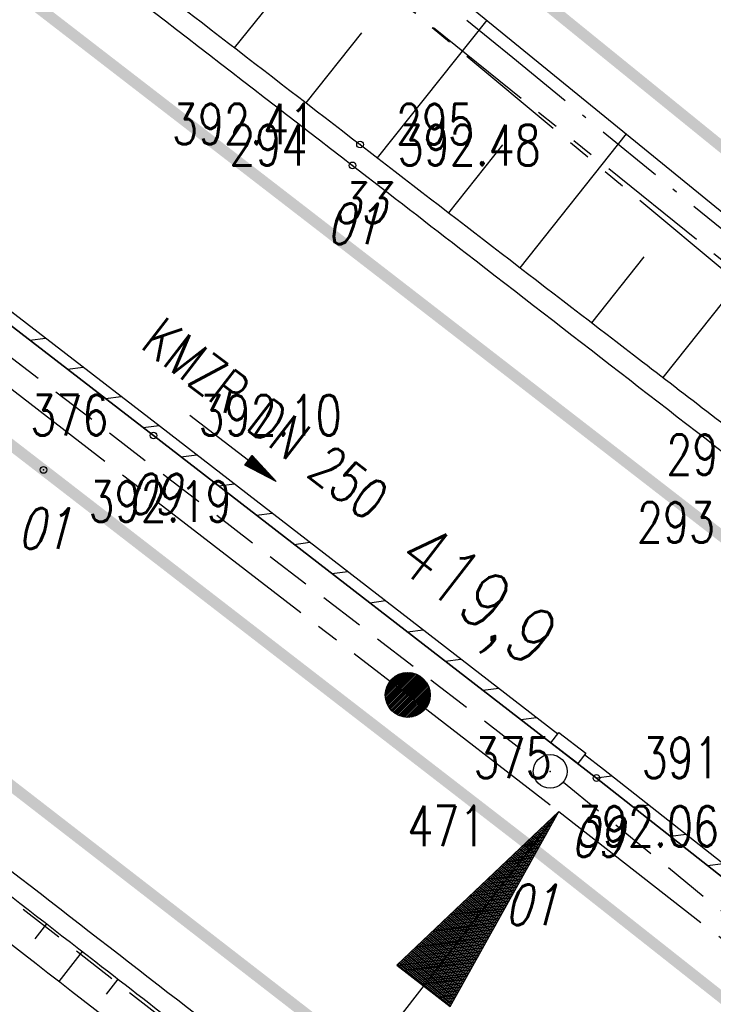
# Model space of a CAD drawing. Extents: x 449544 to 450624, y 436205 to 437134.
# Tile 103 of 114: x 450340 to 450371, y 436445 to 436488. Entities that reach past the tile are written whole.
import ezdxf
from ezdxf.enums import TextEntityAlignment as Align

# ---------------------------------------------------------------- set-up
doc = ezdxf.new("R2010")
doc.units = 0
doc.header["$LTSCALE"] = 2
doc.header["$MEASUREMENT"] = 0
for name, pattern in [('ACHSE', [5.5, 4, -0.5, 0.5, -0.5]), ('AUSGEZOGEN', [0]), ('BAB-FM2', [2.6, 1.5, -0.5, 0.1, -0.5]), ('GESTRICH-X2', [1.5, 1, -0.5]), ('PHANTOMX2', [5, 2.5, -0.5, 0.5, -0.5, 0.5, -0.5])]:
    doc.linetypes.add(name, pattern=pattern)
doc.layers.get('0').update_dxf_attribs({"linetype": 'AUSGEZOGEN'})
for name, color, linetype in [('214-GRENZL-BAB', 7, 'AUSGEZOGEN'), ('ACHSELEMENT', 1, 'AUSGEZOGEN'), ('ACHSETOP', 250, 'ACHSE'), ('BAB_FM', 5, 'BAB-FM2'), ('BOESCHG', 250, 'AUSGEZOGEN'), ('BORDSTEIN', 7, 'CONTINUOUS'), ('FBR_HOEHE', 4, 'AUSGEZOGEN'), ('FBR_PKT', 7, 'AUSGEZOGEN'), ('FBR_PKT-CODE', 30, 'AUSGEZOGEN'), ('FBR_PKT-NR', 7, 'AUSGEZOGEN'), ('FBRTOP', 250, 'AUSGEZOGEN'), ('HEKT_B', 250, 'CONTINUOUS'), ('KANAL', 7, 'GESTRICH-X2'), ('Lichtwellenleiter COLT', 46, 'PHANTOMX2'), ('Lichtwellenleiter GLH', 46, 'PHANTOMX2'), ('MULDE', 250, 'AUSGEZOGEN'), ('PFEIL', 7, 'CONTINUOUS'), ('SCHLITZRINNE', 200, 'AUSGEZOGEN'), ('SCHSYMBOL', 200, 'AUSGEZOGEN'), ('TEXTO', 4, 'CONTINUOUS')]:
    doc.layers.add(name, color=color, linetype=linetype)
doc.styles.add('ROMANS', font='romans.shx', dxfattribs={"width": 0.8})

# ---------------------------------------------------------------- blocks, each defined once
blk = doc.blocks.new('*X37')
at = {"color": 0}
for p, q in [((770.586, 145.18), (770.631, 145.225)), ((770.599, 145.263), (770.622, 145.286)), ((770.497, 144.595), (770.697, 144.795)), ((770.509, 144.679), (770.687, 144.857)), ((770.522, 144.762), (770.678, 144.918)), ((770.535, 144.846), (770.669, 144.979)), ((770.548, 144.929), (770.659, 145.041)), ((770.561, 145.013), (770.65, 145.102)), ((770.573, 145.096), (770.64, 145.163)), ((770.407, 144.011), (770.762, 144.366)), ((770.42, 144.094), (770.753, 144.427)), ((770.433, 144.178), (770.744, 144.489)), ((770.446, 144.261), (770.734, 144.55)), ((770.458, 144.345), (770.725, 144.611)), ((770.471, 144.428), (770.716, 144.673)), ((770.484, 144.512), (770.706, 144.734)), ((770.318, 143.426), (770.828, 143.937)), ((770.331, 143.51), (770.819, 143.998)), ((770.343, 143.593), (770.809, 144.059)), ((770.356, 143.677), (770.8, 144.121)), ((770.369, 143.76), (770.791, 144.182)), ((770.382, 143.844), (770.781, 144.243)), ((770.394, 143.927), (770.772, 144.305)), ((770.228, 142.842), (770.894, 143.508)), ((770.241, 142.925), (770.884, 143.569)), ((770.254, 143.009), (770.875, 143.63)), ((770.267, 143.092), (770.866, 143.692)), ((770.279, 143.176), (770.856, 143.753)), ((770.292, 143.259), (770.847, 143.814)), ((770.305, 143.343), (770.838, 143.875)), ((770.139, 142.258), (770.96, 143.078)), ((770.152, 142.341), (770.95, 143.14)), ((770.164, 142.425), (770.941, 143.201)), ((770.177, 142.508), (770.931, 143.262)), ((770.19, 142.592), (770.922, 143.324)), ((770.203, 142.675), (770.913, 143.385)), ((770.215, 142.758), (770.903, 143.446)), ((770.049, 141.673), (771.025, 142.649)), ((770.062, 141.757), (771.016, 142.71)), ((770.075, 141.84), (771.006, 142.772)), ((770.088, 141.924), (770.997, 142.833)), ((770.1, 142.007), (770.988, 142.894)), ((770.113, 142.091), (770.978, 142.956)), ((770.126, 142.174), (770.969, 143.017)), ((769.947, 141.005), (771.1, 142.158)), ((769.96, 141.089), (771.091, 142.22)), ((769.973, 141.172), (771.082, 142.281)), ((769.985, 141.256), (771.072, 142.342)), ((769.998, 141.339), (771.063, 142.404)), ((770.011, 141.423), (771.053, 142.465)), ((770.024, 141.506), (771.044, 142.526)), ((770.037, 141.59), (771.035, 142.588)), ((769.858, 140.421), (771.166, 141.729)), ((769.87, 140.504), (771.157, 141.79)), ((769.883, 140.588), (771.147, 141.852)), ((769.896, 140.671), (771.138, 141.913)), ((769.909, 140.755), (771.129, 141.974)), ((769.922, 140.838), (771.119, 142.036)), ((769.934, 140.922), (771.11, 142.097)), ((769.768, 139.836), (771.232, 141.3)), ((769.781, 139.92), (771.222, 141.361)), ((769.794, 140.003), (771.213, 141.423)), ((769.807, 140.087), (771.204, 141.484)), ((769.819, 140.17), (771.194, 141.545)), ((769.832, 140.254), (771.185, 141.607)), ((769.845, 140.337), (771.175, 141.668)), ((769.679, 139.252), (771.297, 140.871)), ((769.692, 139.335), (771.288, 140.932)), ((769.704, 139.419), (771.279, 140.993)), ((769.717, 139.502), (771.269, 141.055)), ((769.73, 139.586), (771.26, 141.116)), ((769.743, 139.669), (771.251, 141.177)), ((769.755, 139.753), (771.241, 141.239)), ((769.589, 138.667), (771.363, 140.441)), ((769.602, 138.751), (771.354, 140.503)), ((769.615, 138.834), (771.344, 140.564)), ((769.628, 138.918), (771.335, 140.625)), ((769.64, 139.001), (771.326, 140.687)), ((769.653, 139.085), (771.316, 140.748)), ((769.666, 139.168), (771.307, 140.809)), ((769.5, 138.083), (771.429, 140.012)), ((769.513, 138.167), (771.419, 140.073)), ((769.525, 138.25), (771.41, 140.135)), ((769.538, 138.334), (771.401, 140.196)), ((769.551, 138.417), (771.391, 140.257)), ((769.564, 138.501), (771.382, 140.319)), ((769.577, 138.584), (771.373, 140.38)), ((769.41, 137.499), (771.495, 139.583)), ((769.423, 137.582), (771.485, 139.644)), ((769.436, 137.666), (771.476, 139.705)), ((769.449, 137.749), (771.466, 139.767)), ((769.462, 137.833), (771.457, 139.828)), ((769.474, 137.916), (771.448, 139.889)), ((769.487, 138), (771.438, 139.951)), ((769.321, 136.914), (771.56, 139.154)), ((769.334, 136.998), (771.551, 139.215)), ((769.347, 137.081), (771.542, 139.276)), ((769.359, 137.165), (771.532, 139.338)), ((769.372, 137.248), (771.523, 139.399)), ((769.385, 137.332), (771.513, 139.46)), ((769.398, 137.415), (771.504, 139.521)), ((769.219, 136.246), (771.635, 138.663)), ((769.232, 136.33), (771.626, 138.724)), ((769.244, 136.413), (771.617, 138.786)), ((769.257, 136.497), (771.607, 138.847)), ((769.27, 136.58), (771.598, 138.908)), ((769.283, 136.664), (771.588, 138.97)), ((769.295, 136.747), (771.579, 139.031)), ((769.308, 136.831), (771.57, 139.092)), ((769.129, 135.662), (771.701, 138.234)), ((769.142, 135.745), (771.692, 138.295)), ((769.155, 135.829), (771.682, 138.356)), ((769.168, 135.912), (771.673, 138.418)), ((769.18, 135.996), (771.664, 138.479)), ((769.193, 136.079), (771.654, 138.54)), ((769.206, 136.163), (771.645, 138.602)), ((769.116, 135.578), (771.71, 138.172)), ((769.158, 135.549), (771.72, 138.111)), ((769.229, 135.549), (771.729, 138.05)), ((769.299, 135.549), (771.739, 137.988)), ((769.37, 135.549), (771.748, 137.927)), ((769.441, 135.549), (771.757, 137.866)), ((769.511, 135.549), (771.767, 137.804)), ((769.582, 135.549), (771.776, 137.743)), ((769.653, 135.549), (771.786, 137.682)), ((769.724, 135.549), (771.795, 137.62)), ((769.794, 135.549), (771.804, 137.559)), ((769.865, 135.549), (771.814, 137.498)), ((769.936, 135.549), (771.823, 137.436)), ((770.006, 135.549), (771.832, 137.375)), ((770.077, 135.549), (771.842, 137.314)), ((770.148, 135.549), (771.851, 137.252)), ((770.218, 135.549), (771.861, 137.191)), ((770.289, 135.549), (771.87, 137.13)), ((770.36, 135.549), (771.879, 137.069)), ((770.431, 135.549), (771.889, 137.007)), ((770.501, 135.549), (771.898, 136.946)), ((770.572, 135.549), (771.908, 136.885)), ((770.643, 135.549), (771.917, 136.823)), ((770.713, 135.549), (771.926, 136.762)), ((770.784, 135.549), (771.936, 136.701)), ((770.855, 135.549), (771.945, 136.639)), ((770.926, 135.549), (771.955, 136.578)), ((770.996, 135.549), (771.964, 136.517)), ((771.067, 135.549), (771.973, 136.455)), ((771.138, 135.549), (771.983, 136.394)), ((771.208, 135.549), (771.992, 136.333)), ((771.279, 135.549), (772.001, 136.271)), ((771.35, 135.549), (772.011, 136.21)), ((771.421, 135.549), (772.02, 136.149)), ((771.491, 135.549), (772.03, 136.087)), ((771.562, 135.549), (772.039, 136.026)), ((771.633, 135.549), (772.048, 135.965)), ((771.703, 135.549), (772.058, 135.903)), ((771.774, 135.549), (772.067, 135.842)), ((771.845, 135.549), (772.077, 135.781)), ((771.916, 135.549), (772.086, 135.719)), ((771.986, 135.549), (772.095, 135.658)), ((772.057, 135.549), (772.105, 135.597))]:
    blk.add_line(p, q, dxfattribs=at)
blk = doc.blocks.new('ELPFEIL')
for p, q in [((0, 0), (-1.5, -9.8)), ((0, 0), (0, -70)), ((1.5, -9.8), (0, 0)), ((-1.5, -9.8), (1.5, -9.8))]:
    blk.add_line(p, q)
blk.add_blockref('*X37', (-770.612, -145.349))
blk = doc.blocks.new('PKT')
at = {"color": 0}
blk.add_circle((0, 0), 0.15, dxfattribs=at)
blk.add_point((0, 0), dxfattribs=at)
blk = doc.blocks.new('*U573', base_point=(450390.585, 436407.652))
at = {"layer": 'MULDE'}
for p, q in [((450340.469, 436447.449), (450340.984, 436448.113)), ((450341.532, 436445.558), (450342.565, 436446.888)), ((450343.628, 436444.996), (450344.147, 436445.664))]:
    blk.add_line(p, q, dxfattribs=at)
blk = doc.blocks.new('*X15')
at = {"color": 0}
for p, q in [((212.234, 257.394), (213.242, 258.402)), ((212.236, 257.466), (213.169, 258.4)), ((212.237, 257.326), (213.31, 258.399)), ((212.244, 257.262), (213.373, 258.392)), ((212.244, 257.545), (213.09, 258.391)), ((212.254, 257.202), (213.434, 258.381)), ((212.261, 257.633), (213.003, 258.375)), ((212.268, 257.145), (213.491, 258.368)), ((212.284, 257.09), (213.545, 258.351)), ((212.29, 257.732), (212.903, 258.346)), ((212.303, 257.038), (213.597, 258.333)), ((212.324, 256.988), (213.647, 258.312)), ((212.343, 257.856), (212.779, 258.293)), ((212.347, 256.941), (213.694, 258.288)), ((212.372, 256.895), (213.74, 258.263)), ((212.399, 256.852), (213.783, 258.236)), ((212.428, 256.81), (213.825, 258.207)), ((212.459, 256.77), (213.865, 258.176)), ((212.492, 256.732), (213.903, 258.143)), ((212.526, 256.696), (213.939, 258.109)), ((212.563, 256.662), (213.974, 258.073)), ((212.601, 256.629), (214.006, 258.035)), ((212.64, 256.598), (214.037, 257.995)), ((212.682, 256.569), (214.066, 257.953)), ((212.726, 256.542), (214.093, 257.91)), ((212.771, 256.517), (214.119, 257.864)), ((212.819, 256.493), (214.142, 257.817)), ((212.868, 256.472), (214.163, 257.767)), ((212.92, 256.454), (214.182, 257.715)), ((212.975, 256.437), (214.198, 257.661)), ((213.032, 256.424), (214.211, 257.603)), ((213.092, 256.414), (214.222, 257.543)), ((213.156, 256.407), (214.229, 257.479)), ((213.224, 256.404), (214.232, 257.412)), ((213.296, 256.406), (214.23, 257.339)), ((213.375, 256.414), (214.222, 257.26)), ((213.463, 256.43), (214.205, 257.173)), ((213.563, 256.46), (214.176, 257.073)), ((213.686, 256.512), (214.123, 256.949))]:
    blk.add_line(p, q, dxfattribs=at)
blk = doc.blocks.new('SRMAST2')
at = {"color": 0}
blk.add_circle((0, 0), 0.999, dxfattribs=at)
blk.add_point((0, 0), dxfattribs=at)
blk.add_blockref('*X15', (-213.233, -257.403))
blk = doc.blocks.new('PFEIL2')
at = {"color": 0}
for p, q in [((0.88, 0.002), (-2.401, -0.012)), ((0.881, -0.271), (0.879, 0.276)), ((0.879, 0.276), (2.429, 0.009)), ((0.911, 0.27), (0.879, 0.265)), ((0.965, 0.261), (0.879, 0.246)), ((1.019, 0.252), (0.879, 0.228)), ((1.073, 0.242), (0.879, 0.209)), ((1.127, 0.233), (0.879, 0.191)), ((1.181, 0.224), (0.879, 0.172)), ((1.235, 0.214), (0.879, 0.154)), ((1.289, 0.205), (0.879, 0.135)), ((1.343, 0.196), (0.879, 0.117)), ((1.397, 0.187), (0.879, 0.098)), ((1.451, 0.177), (0.879, 0.08)), ((1.505, 0.168), (0.879, 0.061)), ((1.559, 0.159), (0.88, 0.043)), ((1.613, 0.149), (0.88, 0.024)), ((1.668, 0.14), (0.88, 0.006)), ((1.722, 0.131), (0.88, -0.013)), ((1.776, 0.121), (0.88, -0.031)), ((1.83, 0.112), (0.88, -0.05)), ((1.884, 0.103), (0.88, -0.068)), ((1.938, 0.094), (0.88, -0.087)), ((1.992, 0.084), (0.88, -0.105)), ((2.046, 0.075), (0.88, -0.124)), ((2.1, 0.066), (0.88, -0.142)), ((2.154, 0.056), (0.88, -0.161)), ((2.208, 0.047), (0.88, -0.179)), ((2.262, 0.038), (0.881, -0.198)), ((2.316, 0.029), (0.881, -0.216)), ((2.37, 0.019), (0.881, -0.235)), ((2.424, 0.01), (0.881, -0.253)), ((2.429, 0.009), (0.881, -0.271))]:
    blk.add_line(p, q, dxfattribs=at)
blk = doc.blocks.new('GST')
at = {"color": 0}
blk.add_circle((0, 0), 0.75, dxfattribs=at)
blk.add_point((0, 0), dxfattribs=at)

msp = doc.modelspace()

# ---------------------------------------------------------------- linework, layer by layer
at = {"layer": '214-GRENZL-BAB', "const_width": 0.5, "flags": 128}
msp.add_lwpolyline([(450344.994, 436503.71), (450402.87, 436456.752)], dxfattribs=at)
at = {"layer": 'ACHSETOP'}
msp.add_lwpolyline([(450198.691, 436580.493), (450218.481, 436565.218), (450238.272, 436549.942), (450258.062, 436534.667), (450277.852, 436519.391), (450297.643, 436504.116), (450317.433, 436488.84), (450337.223, 436473.564), (450357.014, 436458.289), (450363.73, 436453.105), (450376.748, 436442.941), (450396.238, 436427.284), (450415.463, 436411.304), (450434.418, 436395.003), (450453.097, 436378.388), (450471.496, 436361.463), (450489.609, 436344.232), (450507.432, 436326.701), (450523.541, 436310.315)], dxfattribs=at)
at = {"layer": 'BAB_FM'}
msp.add_lwpolyline([(450340.776, 436503.726), (450351.6, 436494.858), (450361.679, 436486.599), (450373.936, 436476.556), (450381.469, 436470.425), (450393.224, 436460.934), (450400.655, 436454.933), (450407.315, 436449.555), (450417.064, 436441.684), (450426.776, 436433.483)], dxfattribs=at)
at = {"layer": 'BOESCHG'}
for p, q in [((450349.326, 436487.034), (450354.347, 436493.316)), ((450355.673, 436482.142), (450360.537, 436488.268)), ((450352.502, 436484.586), (450354.978, 436487.699)), ((450362.014, 436477.261), (450366.736, 436483.212)), ((450358.844, 436479.701), (450361.243, 436482.725)), ((450368.352, 436472.39), (450372.941, 436478.151)), ((450365.184, 436474.824), (450367.509, 436477.751))]:
    msp.add_line(p, q, dxfattribs=at)
at = {"layer": 'BOESCHG', "flags": 128}
msp.add_lwpolyline([(450314.576, 436527.956), (450328.87, 436515.22), (450346.571, 436499.658), (450410.025, 436447.906), (450469.871, 436394.75), (450518.902, 436346.739), (450535.034, 436327.806)], dxfattribs=at)
at = {"layer": 'BOESCHG'}
for points in [[(450309.04, 436518.774, 0.022103), (450310.311, 436517.633, 0.004692), (450316.573, 436512.587, 0.000407), (450331.738, 436500.621, 0.002453), (450334.267, 436498.649, 0.000125), (450342.448, 436492.337, 0.000082), (450354.896, 436482.741, 0.000416), (450367.437, 436473.093, -0.000796), (450373.981, 436468.051, -0.004312), (450377.859, 436464.999, -0.001031), (450393.934, 436452.069, -0.000715), (450403.887, 436444.005, -0.000771), (450413.098, 436436.498, -0.002698), (450424.115, 436427.39, -0.003124)], [(450312.635, 436470.178, -0.000087), (450328.035, 436458.17, 0.000425), (450331.181, 436455.72, 0.000495), (450343.154, 436446.433, -0.000708), (450351.525, 436439.933, -0.001904), (450351.788, 436439.727, -0.000024), (450372.203, 436423.577, -0.002459), (450378.521, 436418.528, -0.0012), (450391.39, 436408.088)]]:
    msp.add_lwpolyline(points, format="xyb", dxfattribs=at)
at = {"layer": 'BOESCHG', "flags": 128}
msp.add_lwpolyline([(450316.706, 436457.961, -0.010167), (450319.158, 436457.015, -0.041117), (450319.738, 436456.72, -0.009879), (450325.883, 436452.759, -0.012483), (450330.601, 436449.409, -0.005024), (450345.039, 436438.379, 0.004583), (450360.857, 436426.273, 0.002122), (450366.046, 436422.411, -0.000923), (450377.996, 436413.561, -0.017972), (450383.166, 436409.421, -0.008845), (450393.201, 436400.461)], format="xyb", dxfattribs=at)
at = {"layer": 'BORDSTEIN'}
msp.add_lwpolyline([(450524.798, 436311.943), (450514.446, 436322.605), (450495.521, 436341.367), (450477.364, 436358.812), (450457.653, 436377.02), (450441.292, 436391.702), (450423.068, 436407.54), (450403.564, 436424.022), (450385.6, 436438.685), (450365.399, 436454.598), (450345.72, 436469.812), (450324.535, 436486.15), (450313.747, 436494.476)], dxfattribs=at)
at = {"layer": 'FBRTOP', "const_width": 0.5}
for points in [[(450230.342, 436573.957, 0.000014), (450251.972, 436557.29, 0.000391)], [(450223.369, 436543.788, 0.000225), (450233.908, 436535.67, 0.000621), (450243.77, 436528.1, -0.000733), (450252.132, 436521.678, -0.001597), (450261.702, 436514.257, 0.001514), (450271.766, 436506.451, 0.000142), (450279.375, 436500.589, -0.000207), (450284.588, 436496.573, -0.000023), (450297.17, 436486.868, -0.000094), (450300.266, 436484.479, -0.000057), (450307.592, 436478.822, 0.000018), (450314.917, 436473.166, 0.000055), (450320.895, 436468.551, -0.000025), (450333.954, 436458.472, -0.000383), (450340.334, 436453.539, -0.000174), (450354.319, 436442.702, -0.001941), (450363.474, 436435.545, -0.001607), (450374.464, 436426.828, -0.002767), (450382.745, 436420.141, -0.002031), (450393.919, 436410.938, -0.00169), (450403.173, 436403.201, -0.001732), (450412.15, 436395.59, -0.002101), (450421.161, 436387.831, -0.00191), (450431.004, 436379.217, -0.0024)], [(450278.261, 436537.049, 0.000287), (450284.446, 436532.193, 0.000586), (450287.488, 436529.812, 0.001243), (450292.098, 436526.233, 0.000259), (450314.201, 436509.176, 0.000047), (450326.004, 436500.08, -0.000097), (450331.745, 436495.655, -0.0001), (450337.093, 436491.528, -0.000034), (450352.739, 436479.452, -0.00032), (450357.803, 436475.537, -0.000119), (450371.413, 436464.997, -0.001612), (450380.325, 436458.045, -0.001234), (450391.926, 436448.89, -0.003106), (450400.3, 436442.162, -0.002514), (450410.565, 436433.724, -0.00221), (450420.023, 436425.798, -0.001863), (450431.169, 436416.302, -0.001537)]]:
    msp.add_lwpolyline(points, format="xyb", dxfattribs=at)
msp.add_lwpolyline([(450199.011, 436577.762), (450215.272, 436565.209), (450232.289, 436552.1), (450240.392, 436545.829), (450261.383, 436529.623), (450278.848, 436516.112), (450299.208, 436500.384), (450321.308, 436483.349), (450340.835, 436468.284), (450362.478, 436451.551), (450381.566, 436436.475), (450401.175, 436420.506), (450419.914, 436404.726), (450438.401, 436388.689), (450457.546, 436371.49), (450475.759, 436354.513), (450493.279, 436337.636), (450509.931, 436321.144), (450522.21, 436308.59)], dxfattribs=at)
at = {"layer": 'FBRTOP'}
for points in [[(450206.813, 436552.76, -0.000161), (450221.538, 436541.414, 0.000225), (450232.08, 436533.294, 0.000621), (450241.947, 436525.72, -0.000733), (450250.303, 436519.303, -0.001597), (450259.858, 436511.894, 0.001514), (450269.936, 436504.077, 0.000142), (450277.546, 436498.214, -0.000207), (450282.757, 436494.199, -0.000023), (450295.339, 436484.494, -0.000094), (450298.434, 436482.106, -0.000057), (450305.759, 436476.449, 0.000018), (450313.085, 436470.793, 0.000055), (450319.064, 436466.178, -0.000025), (450332.122, 436456.099, -0.000383), (450338.499, 436451.169, -0.000174), (450352.482, 436440.333, -0.001941), (450361.618, 436433.191, -0.001607), (450372.594, 436424.485, -0.002767), (450380.849, 436417.819, -0.002031), (450392.004, 436408.632, -0.00169), (450401.242, 436400.908, -0.001732), (450410.204, 436393.31, -0.002101)], [(450280.104, 436539.393, 0.000287), (450286.286, 436534.539, 0.000586), (450289.323, 436532.163, 0.001243), (450293.921, 436528.593, 0.000259), (450316.022, 436511.538, 0.000047), (450327.824, 436502.442, -0.000097), (450333.566, 436498.016, -0.0001), (450338.915, 436493.889, -0.000034), (450354.561, 436481.812, -0.00032), (450359.628, 436477.895, -0.000119), (450373.239, 436467.354, -0.001612), (450382.166, 436460.391, -0.001234), (450393.779, 436451.226, -0.003106), (450402.182, 436444.475, -0.002514), (450412.47, 436436.018, -0.00221), (450421.949, 436428.075, -0.001863)]]:
    msp.add_lwpolyline(points, format="xyb", dxfattribs=at)
at = {"layer": 'KANAL'}
for p, q in [((450331.875, 436479.063), (450362.75, 436455.344)), ((450331.875, 436479.063), (450362.75, 436455.344)), ((450332.844, 436454.313), (450370.469, 436424.906)), ((450332.844, 436454.313), (450370.469, 436424.906)), ((450332.844, 436454.313), (450370.469, 436424.906)), ((450363.938, 436454.406), (450401.281, 436423.969)), ((450363.938, 436454.406), (450401.281, 436423.969))]:
    msp.add_line(p, q, dxfattribs=at)
at = {"layer": 'Lichtwellenleiter COLT'}
msp.add_lwpolyline([(450197.42, 436614.742), (450246.85, 436583.954), (450255.586, 436578.363), (450303.799, 436538.236), (450316.46, 436527.288), (450320.447, 436522.432), (450321.282, 436519.37), (450344.257, 436499.456), (450375.283, 436473.642), (450411.569, 436447.095), (450421.019, 436439.281), (450454.892, 436407.964), (450513.607, 436354.059), (450539.452, 436330.928)], dxfattribs=at)
at = {"layer": 'Lichtwellenleiter GLH', "flags": 128}
msp.add_lwpolyline([(449656.574, 437044.654), (449662.24, 437040.557), (449672.52, 437035.637), (449674.783, 437034.6), (449688.144, 437027.634), (449701.047, 437018.177), (449712.462, 437010.132), (449722.305, 437002.303), (449730.857, 436994.181), (449735.943, 436988.353), (449789.127, 436946.918), (449802.104, 436935.305), (449809.679, 436928.954), (449822.504, 436919.983), (449850.918, 436898.871), (449850.918, 436898.871), (449871.012, 436884.097), (449881.815, 436876.577), (449890.28, 436869.277), (449900.709, 436858.393), (449905.633, 436851.734), (449944.07, 436807.416), (449947.336, 436805.21), (449952.294, 436803.87), (449962.957, 436797.435), (449971.8, 436789.696), (450021.148, 436750.922), (450044.065, 436733.15), (450073.092, 436711.061), (450098.978, 436688.546), (450103.609, 436685.182), (450115.051, 436677.573), (450134.976, 436662.973), (450149.324, 436652.294), (450157.848, 436645.801), (450191.405, 436620.251), (450199.392, 436614.312), (450201.846, 436612.099), (450242.012, 436586.034), (450242.012, 436586.034), (450252.826, 436580.702), (450264.336, 436570.23), (450284.133, 436553.967), (450305.951, 436536.433), (450315.241, 436529.218), (450318.489, 436523.372), (450322.606, 436518.004), (450335.196, 436507.122), (450349.367, 436495.024), (450378.614, 436471.462), (450397.273, 436456.625), (450413.033, 436444.058), (450428.92, 436430.925), (450443.965, 436417.894), (450462.951, 436401.519), (450478.159, 436386.911), (450491.098, 436374.474), (450506.197, 436360.882), (450517.49, 436348.586), (450531.528, 436332.702), (450534.529, 436330.386), (450537.352, 436328.207)], dxfattribs=at)
at = {"layer": 'MULDE', "flags": 128}
msp.add_lwpolyline([(450311.355, 436468.777, -0.00096), (450324.028, 436459.127, -0.002007), (450330.062, 436454.475, -0.000047), (450346.779, 436441.478, 0.000212), (450350.505, 436438.583, 0.000977), (450354.32, 436435.633, -0.000216), (450371.624, 436422.297, -0.009011), (450377.661, 436417.464, -0.004285), (450390.079, 436406.969)], format="xyb", dxfattribs=at)
at = {"layer": 'SCHLITZRINNE'}
for p, q in [((450340.225, 436474.05), (450340.926, 436474.14)), ((450341.905, 436472.754), (450342.606, 436472.845)), ((450343.585, 436471.458), (450344.287, 436471.549)), ((450345.265, 436470.163), (450345.967, 436470.253)), ((450346.943, 436468.867), (450347.643, 436468.957)), ((450348.619, 436467.571), (450349.32, 436467.661)), ((450350.296, 436466.275), (450350.996, 436466.365)), ((450351.972, 436464.978), (450352.673, 436465.069)), ((450353.649, 436463.682), (450354.349, 436463.773)), ((450355.325, 436462.386), (450356.026, 436462.477)), ((450357.002, 436461.09), (450357.702, 436461.18)), ((450358.678, 436459.794), (450359.379, 436459.884)), ((450360.355, 436458.498), (450361.055, 436458.588)), ((450362.031, 436457.202), (450362.732, 436457.292)), ((450363.708, 436455.906), (450363.707, 436455.905)), ((450365.384, 436454.609), (450366.079, 436454.699)), ((450367.034, 436453.31), (450367.729, 436453.399)), ((450368.684, 436452.01), (450369.378, 436452.1)), ((450370.334, 436450.711), (450371.028, 436450.8))]:
    msp.add_line(p, q, dxfattribs=at)
at = {"layer": 'SCHLITZRINNE', "flags": 128}
for points in [[(450313.747, 436494.476), (450324.535, 436486.15), (450345.72, 436469.812), (450365.399, 436454.598), (450385.6, 436438.685), (450387.64, 436437.019)], [(450332.881, 436480.345), (450346.026, 436470.208), (450363.679, 436456.559)], [(450364.868, 436455.64), (450365.707, 436454.992), (450385.913, 436439.075), (450387.946, 436437.415)]]:
    msp.add_lwpolyline(points, dxfattribs=at)
at = {"layer": 'SCHSYMBOL'}
msp.add_lwpolyline([(450364.563, 436455.244), (450363.373, 436456.163), (450363.729, 436456.624), (450364.919, 436455.706)], close=True, dxfattribs=at)

# ---------------------------------------------------------------- block references
at = {"layer": 'ACHSELEMENT', "rotation": 322.1669482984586}
msp.add_blockref('ELPFEIL', (450363.73, 436453.105), dxfattribs=at)
at = {"layer": 'BOESCHG'}
msp.add_blockref('*U573', (450390.585, 436407.652), dxfattribs=at)
at = {"layer": 'FBR_PKT'}
for p in [(450354.896, 436482.741), (450354.561, 436481.812), (450345.72, 436469.812), (450340.835, 436468.284), (450365.399, 436454.598), (450362.478, 436451.551)]:
    msp.add_blockref('PKT', p, dxfattribs=at)
at = {"layer": 'HEKT_B'}
msp.add_blockref('SRMAST2', (450357.014, 436458.289), dxfattribs=at)
at = {"layer": 'PFEIL', "rotation": 322.473199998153}
msp.add_blockref('PFEIL2', (450349.244, 436469.242), dxfattribs=at)
at = {"layer": 'SCHSYMBOL', "rotation": 142.3364999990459}
msp.add_blockref('GST', (450363.342, 436454.893), dxfattribs=at)

# ---------------------------------------------------------------- texts
at = {"layer": 'FBR_HOEHE', "style": 'ROMANS', "width": 0.75}
msp.add_text('392.41', height=1.8, dxfattribs=at).set_placement((450352.906, 436482.75), align=Align.RIGHT)
for s, p in [('392.48', (450356.561, 436481.812)), ('392.10', (450347.72, 436469.812)), ('392.19', (450342.835, 436465.984)), ('391.98', (450367.399, 436454.598)), ('392.06', (450364.478, 436451.551))]:
    msp.add_text(s, height=1.8, dxfattribs=at).set_placement(p)
at = {"layer": 'FBR_PKT-CODE', "style": 'ROMANS', "oblique": 15, "width": 0.75}
for s, p in [('33', (450354.906, 436479.25)), ('01', (450354.563, 436478.313)), ('09', (450345.719, 436466.313)), ('01', (450340.844, 436464.781)), ('09', (450365.406, 436451.094)), ('01', (450362.469, 436448.063))]:
    msp.add_text(s, height=1.8, dxfattribs=at).set_placement(p, align=Align.CENTER)
at = {"layer": 'FBR_PKT-NR', "style": 'ROMANS', "width": 0.75}
for s, p in [('295', (450356.491, 436482.741)), ('293', (450367.189, 436465.054))]:
    msp.add_text(s, height=1.8, dxfattribs=at).set_placement(p)
for s, p in [('294', (450352.563, 436481.813)), ('376', (450343.719, 436469.813)), ('292', (450371.969, 436468.063)), ('375', (450363.406, 436454.594)), ('471', (450360.469, 436451.563))]:
    msp.add_text(s, height=1.8, dxfattribs=at).set_placement(p, align=Align.RIGHT)
at = {"layer": 'HEKT_B', "style": 'ROMANS', "width": 0.8}
msp.add_text('419,9', height=2.5, rotation=322.3365, dxfattribs=at).set_placement((450356.333, 436464.117))
at = {"layer": 'TEXTO', "style": 'ROMANS', "width": 0.75}
msp.add_text('KMZR DN 250', height=1.8, rotation=322.4732, dxfattribs=at).set_placement((450350.149, 436469.846), align=Align.CENTER)

doc.saveas('drawing.dxf')
